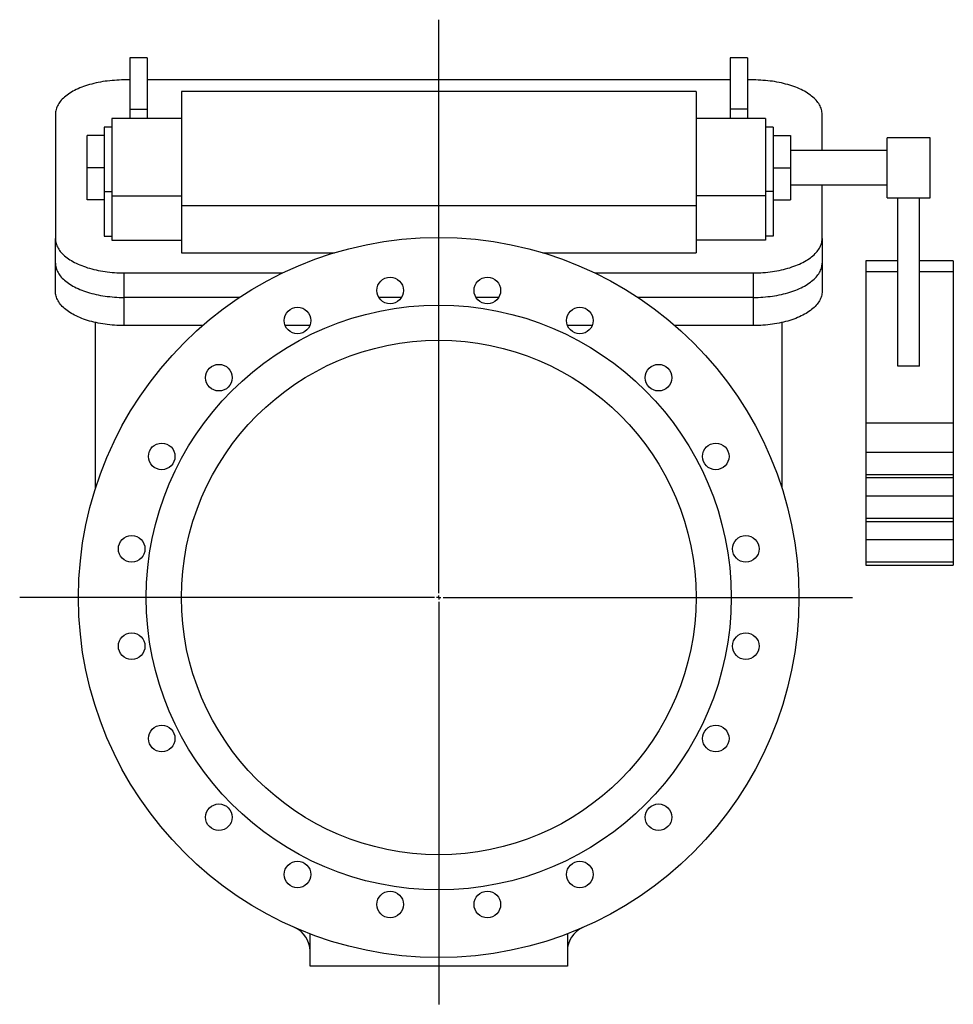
# Model space of a CAD drawing. Extents: x 368 to 3208, y 162 to 2687.
# Tile 2 of 2: x 2120 to 3208, y 1538 to 2687. Entities that reach past the tile are written whole.
import ezdxf

# ---------------------------------------------------------------- set-up
doc = ezdxf.new("R2010")
doc.units = 0
doc.layers.get('0').update_dxf_attribs({"linetype": 'CONTINUOUS'})
doc.layers.add('FORMAT', color=7, linetype='CONTINUOUS')

# ---------------------------------------------------------------- blocks, each defined once
blk = doc.blocks.new('SW_CENTERMARKSYMBOL_0')
at = {"layer": 'FORMAT', "color": 0}
for p, q in [((0, 5), (0, 673.9)), ((-5, 0), (-488.6, 0)), ((0, 0), (-2.5, 0)), ((0, 0), (0, 2.5)), ((0, 0), (0, -2.5)), ((0, 0), (2.5, 0)), ((5, 0), (482.5, 0)), ((0, -5), (0, -474.5))]:
    blk.add_line(p, q, dxfattribs=at)

msp = doc.modelspace()

# ---------------------------------------------------------------- linework, layer by layer
at = {"color": 7, "linetype": 'CONTINUOUS'}
for p, q in [((2268.5, 2642.4), (2248.5, 2642.4)), ((2248.5, 2642.4), (2248.5, 2582.4)), ((2268.5, 2642.4), (2268.5, 2582.4)), ((2968.5, 2642.4), (2948.5, 2642.4)), ((2948.5, 2642.4), (2948.5, 2582.4)), ((2968.5, 2642.4), (2968.5, 2582.4)), ((2248.5, 2616.4), (2241.5, 2616.4)), ((2948.5, 2616.4), (2268.5, 2616.4)), ((2975.5, 2616.4), (2968.5, 2616.4)), ((2908.5, 2603), (2308.5, 2603)), ((2308.5, 2603), (2308.5, 2469.5)), ((2908.5, 2603), (2908.5, 2469.5)), ((2161.5, 2576.4), (2161.5, 2431.4)), ((2248.5, 2582.4), (2248.5, 2571.4)), ((2248.5, 2582.4), (2268.5, 2582.4)), ((2268.5, 2582.4), (2268.5, 2571.4)), ((2948.5, 2582.4), (2948.5, 2571.4)), ((2968.5, 2582.4), (2948.5, 2582.4)), ((2968.5, 2582.4), (2968.5, 2571.4)), ((3055.5, 2534), (3055.5, 2576.4)), ((2227.5, 2561.4), (2218.5, 2561.4)), ((2218.5, 2561.4), (2218.5, 2486.4)), ((2308.5, 2571.4), (2227.5, 2571.4)), ((2227.5, 2571.4), (2227.5, 2481.4)), ((2989.5, 2571.4), (2908.5, 2571.4)), ((2989.5, 2571.4), (2989.5, 2481.4)), ((2998.5, 2561.4), (2989.5, 2561.4)), ((2998.5, 2561.4), (2998.5, 2486.4)), ((2218.5, 2551.5), (2198.5, 2551.5)), ((2198.5, 2514), (2198.5, 2551.5)), ((2998.5, 2551.5), (3018.5, 2551.5)), ((3018.5, 2551.5), (3018.5, 2514)), ((3181.5, 2549), (3131.5, 2549)), ((3131.5, 2531.5), (3131.5, 2549)), ((3181.5, 2531.5), (3181.5, 2549)), ((3131.5, 2534), (3018.5, 2534)), ((3131.5, 2479), (3131.5, 2531.5)), ((3181.5, 2479), (3181.5, 2531.5)), ((2218.5, 2514), (2198.5, 2514)), ((2198.5, 2476.5), (2198.5, 2514)), ((2998.5, 2514), (3018.5, 2514)), ((3018.5, 2514), (3018.5, 2476.5)), ((3018.5, 2494), (3131.5, 2494)), ((3055.5, 2431.4), (3055.5, 2494)), ((2218.5, 2486.4), (2218.5, 2434.4)), ((2218.5, 2486.4), (2227.5, 2486.4)), ((2227.5, 2481.4), (2227.5, 2429.4)), ((2227.5, 2481.4), (2308.5, 2481.4)), ((2989.5, 2481.4), (2908.5, 2481.4)), ((2998.5, 2486.4), (2989.5, 2486.4)), ((2989.5, 2481.4), (2989.5, 2429.4)), ((2998.5, 2486.4), (2998.5, 2434.4)), ((2218.5, 2476.5), (2198.5, 2476.5)), ((2308.5, 2469.5), (2308.5, 2414.9)), ((2908.5, 2469.5), (2308.5, 2469.5)), ((2908.5, 2469.5), (2908.5, 2414.9)), ((2998.5, 2476.5), (3018.5, 2476.5)), ((3131.5, 2479), (3181.5, 2479)), ((3144, 2282.8), (3144, 2479)), ((3169, 2282.8), (3169, 2479)), ((2161.5, 2402.8), (2161.5, 2431.4)), ((2218.5, 2434.4), (2227.5, 2434.4)), ((2227.5, 2429.4), (2308.5, 2429.4)), ((2989.5, 2429.4), (2908.5, 2429.4)), ((2998.5, 2434.4), (2989.5, 2434.4)), ((3055.5, 2431.4), (3055.5, 2402.8)), ((2308.5, 2414.9), (2487.1, 2414.9)), ((2729.9, 2414.9), (2908.5, 2414.9)), ((2161.5, 2369.9), (2161.5, 2402.8)), ((3055.5, 2402.8), (3055.5, 2369.9)), ((3144, 2405.3), (3106.5, 2405.3)), ((3106.5, 2405.3), (3106.5, 2392.8)), ((3208.5, 2405.3), (3169, 2405.3)), ((3208.5, 2405.3), (3208.5, 2392.8)), ((2241.5, 2391.4), (2426.6, 2391.4)), ((2241.5, 2391.4), (2241.5, 2362.8)), ((2790.4, 2391.4), (2975.5, 2391.4)), ((2975.5, 2362.8), (2975.5, 2391.4)), ((3106.5, 2392.8), (3106.5, 2216.1)), ((3144, 2392.8), (3106.5, 2392.8)), ((3208.5, 2392.8), (3169, 2392.8)), ((3208.5, 2392.8), (3208.5, 2216.1)), ((2376.3, 2362.8), (2241.5, 2362.8)), ((2241.5, 2362.8), (2241.5, 2329.9)), ((2565, 2362.8), (2538.5, 2362.8)), ((2678.5, 2362.8), (2651.9, 2362.8)), ((2975.5, 2362.8), (2840.7, 2362.8)), ((2975.5, 2329.9), (2975.5, 2362.8)), ((2208.5, 2140.9), (2208.5, 2333.5)), ((3008.5, 2333.5), (3008.5, 2140.9)), ((2333.1, 2329.9), (2241.5, 2329.9)), ((2458.3, 2329.9), (2429.6, 2329.9)), ((2787.4, 2329.9), (2758.7, 2329.9)), ((2975.5, 2329.9), (2883.9, 2329.9)), ((3169, 2282.8), (3144, 2282.8)), ((3106.5, 2216.1), (3106.5, 2182)), ((3208.5, 2216.1), (3106.5, 2216.1)), ((3208.5, 2216.1), (3208.5, 2182)), ((3106.5, 2182), (3106.5, 2156)), ((3208.5, 2182), (3106.5, 2182)), ((3208.5, 2182), (3208.5, 2156)), ((3106.5, 2156), (3106.5, 2152.6)), ((3208.5, 2156), (3106.5, 2156)), ((3106.5, 2152.6), (3208.5, 2152.6)), ((3106.5, 2152.6), (3106.5, 2131)), ((3208.5, 2156), (3208.5, 2152.6)), ((3208.5, 2152.6), (3208.5, 2131)), ((3106.5, 2131), (3106.5, 2105)), ((3208.5, 2131), (3106.5, 2131)), ((3208.5, 2131), (3208.5, 2105)), ((3106.5, 2105), (3106.5, 2101.6)), ((3208.5, 2105), (3106.5, 2105)), ((3106.5, 2101.6), (3208.5, 2101.6)), ((3106.5, 2101.6), (3106.5, 2080)), ((3208.5, 2105), (3208.5, 2101.6)), ((3208.5, 2101.6), (3208.5, 2080)), ((3106.5, 2080), (3106.5, 2054)), ((3208.5, 2080), (3106.5, 2080)), ((3208.5, 2080), (3208.5, 2054)), ((3106.5, 2054), (3106.5, 2050.6)), ((3208.5, 2054), (3106.5, 2054)), ((3106.5, 2050.6), (3208.5, 2050.6)), ((3208.5, 2054), (3208.5, 2050.6)), ((2458.5, 1582.8), (2458.5, 1620.5)), ((2758.5, 1620.5), (2758.5, 1582.8)), ((2758.5, 1582.8), (2458.5, 1582.8))]:
    msp.add_line(p, q, dxfattribs=at)
for points in [[(2241.5, 2616.4), (2238.7, 2616.4), (2235.9, 2616.3), (2233.1, 2616.2), (2230.4, 2616), (2227.6, 2615.8), (2224.9, 2615.5), (2222.1, 2615.2), (2219.4, 2614.9), (2216.8, 2614.5), (2214.1, 2614), (2211.5, 2613.5), (2209, 2613), (2206.4, 2612.4), (2203.9, 2611.7), (2201.5, 2611.1), (2199.1, 2610.3), (2196.8, 2609.6), (2194.5, 2608.8), (2192.2, 2607.9), (2190.1, 2607.1), (2188, 2606.1), (2185.9, 2605.2), (2183.9, 2604.2), (2182, 2603.2), (2180.2, 2602.1), (2178.5, 2601), (2176.8, 2599.9), (2175.2, 2598.8), (2173.6, 2597.6), (2172.2, 2596.4), (2170.9, 2595.2), (2169.6, 2594), (2168.4, 2592.7), (2167.3, 2591.4), (2166.3, 2590.1), (2165.4, 2588.8), (2164.6, 2587.4), (2163.9, 2586.1), (2163.2, 2584.7), (2162.7, 2583.4), (2162.3, 2582), (2161.9, 2580.6), (2161.7, 2579.2), (2161.5, 2577.8), (2161.5, 2576.4)], [(3055.5, 2576.4), (3055.4, 2577.8), (3055.3, 2579.2), (3055.1, 2580.6), (3054.7, 2582), (3054.3, 2583.4), (3053.7, 2584.7), (3053.1, 2586.1), (3052.4, 2587.4), (3051.6, 2588.8), (3050.7, 2590.1), (3049.7, 2591.4), (3048.6, 2592.7), (3047.4, 2594), (3046.1, 2595.2), (3044.8, 2596.4), (3043.3, 2597.6), (3041.8, 2598.8), (3040.2, 2599.9), (3038.5, 2601), (3036.8, 2602.1), (3034.9, 2603.2), (3033, 2604.2), (3031.1, 2605.2), (3029, 2606.1), (3026.9, 2607.1), (3024.7, 2607.9), (3022.5, 2608.8), (3020.2, 2609.6), (3017.9, 2610.3), (3015.5, 2611.1), (3013, 2611.7), (3010.6, 2612.4), (3008, 2613), (3005.5, 2613.5), (3002.9, 2614), (3000.2, 2614.5), (2997.5, 2614.9), (2994.8, 2615.2), (2992.1, 2615.5), (2989.4, 2615.8), (2986.6, 2616), (2983.9, 2616.2), (2981.1, 2616.3), (2978.3, 2616.4), (2975.5, 2616.4)], [(2161.5, 2431.4), (2161.5, 2430), (2161.7, 2428.6), (2161.9, 2427.2), (2162.3, 2425.8), (2162.7, 2424.5), (2163.2, 2423.1), (2163.9, 2421.7), (2164.6, 2420.4), (2165.4, 2419.1), (2166.3, 2417.7), (2167.3, 2416.4), (2168.4, 2415.1), (2169.6, 2413.9), (2170.9, 2412.6), (2172.2, 2411.4), (2173.6, 2410.2), (2175.2, 2409), (2176.8, 2407.9), (2178.5, 2406.8), (2180.2, 2405.7), (2182, 2404.7), (2183.9, 2403.6), (2185.9, 2402.6), (2188, 2401.7), (2190.1, 2400.8), (2192.2, 2399.9), (2194.5, 2399.1), (2196.8, 2398.3), (2199.1, 2397.5), (2201.5, 2396.8), (2203.9, 2396.1), (2206.4, 2395.5), (2209, 2394.9), (2211.5, 2394.3), (2214.1, 2393.8), (2216.8, 2393.4), (2219.4, 2393), (2222.1, 2392.6), (2224.9, 2392.3), (2227.6, 2392), (2230.4, 2391.8), (2233.1, 2391.6), (2235.9, 2391.5), (2238.7, 2391.4), (2241.5, 2391.4)], [(2975.5, 2391.4), (2978.3, 2391.4), (2981.1, 2391.5), (2983.9, 2391.6), (2986.6, 2391.8), (2989.4, 2392), (2992.1, 2392.3), (2994.8, 2392.6), (2997.5, 2393), (3000.2, 2393.4), (3002.9, 2393.8), (3005.5, 2394.3), (3008, 2394.9), (3010.6, 2395.5), (3013, 2396.1), (3015.5, 2396.8), (3017.9, 2397.5), (3020.2, 2398.3), (3022.5, 2399.1), (3024.7, 2399.9), (3026.9, 2400.8), (3029, 2401.7), (3031.1, 2402.6), (3033, 2403.6), (3034.9, 2404.7), (3036.8, 2405.7), (3038.5, 2406.8), (3040.2, 2407.9), (3041.8, 2409), (3043.3, 2410.2), (3044.8, 2411.4), (3046.1, 2412.6), (3047.4, 2413.9), (3048.6, 2415.1), (3049.7, 2416.4), (3050.7, 2417.7), (3051.6, 2419.1), (3052.4, 2420.4), (3053.1, 2421.7), (3053.7, 2423.1), (3054.3, 2424.5), (3054.7, 2425.8), (3055.1, 2427.2), (3055.3, 2428.6), (3055.4, 2430), (3055.5, 2431.4)], [(2161.5, 2402.8), (2161.5, 2401.4), (2161.7, 2400), (2161.9, 2398.7), (2162.3, 2397.3), (2162.7, 2395.9), (2163.2, 2394.5), (2163.9, 2393.2), (2164.6, 2391.8), (2165.4, 2390.5), (2166.3, 2389.2), (2167.3, 2387.9), (2168.4, 2386.6), (2169.6, 2385.3), (2170.9, 2384.1), (2172.2, 2382.8), (2173.6, 2381.6), (2175.2, 2380.5), (2176.8, 2379.3), (2178.5, 2378.2), (2180.2, 2377.1), (2182, 2376.1), (2183.9, 2375.1), (2185.9, 2374.1), (2188, 2373.1), (2190.1, 2372.2), (2192.2, 2371.3), (2194.5, 2370.5), (2196.8, 2369.7), (2199.1, 2368.9), (2201.5, 2368.2), (2203.9, 2367.5), (2206.4, 2366.9), (2209, 2366.3), (2211.5, 2365.7), (2214.1, 2365.2), (2216.8, 2364.8), (2219.4, 2364.4), (2222.1, 2364), (2224.9, 2363.7), (2227.6, 2363.4), (2230.4, 2363.2), (2233.1, 2363.1), (2235.9, 2362.9), (2238.7, 2362.9), (2241.5, 2362.8)], [(2975.5, 2362.8), (2978.3, 2362.9), (2981.1, 2362.9), (2983.9, 2363.1), (2986.6, 2363.2), (2989.4, 2363.4), (2992.1, 2363.7), (2994.8, 2364), (2997.5, 2364.4), (3000.2, 2364.8), (3002.9, 2365.2), (3005.5, 2365.7), (3008, 2366.3), (3010.6, 2366.9), (3013, 2367.5), (3015.5, 2368.2), (3017.9, 2368.9), (3020.2, 2369.7), (3022.5, 2370.5), (3024.7, 2371.3), (3026.9, 2372.2), (3029, 2373.1), (3031.1, 2374.1), (3033, 2375.1), (3034.9, 2376.1), (3036.8, 2377.1), (3038.5, 2378.2), (3040.2, 2379.3), (3041.8, 2380.5), (3043.3, 2381.6), (3044.8, 2382.8), (3046.1, 2384.1), (3047.4, 2385.3), (3048.6, 2386.6), (3049.7, 2387.9), (3050.7, 2389.2), (3051.6, 2390.5), (3052.4, 2391.8), (3053.1, 2393.2), (3053.7, 2394.5), (3054.3, 2395.9), (3054.7, 2397.3), (3055.1, 2398.7), (3055.3, 2400), (3055.4, 2401.4), (3055.5, 2402.8)], [(2241.5, 2329.9), (2238.7, 2330), (2235.9, 2330), (2233.1, 2330.1), (2230.4, 2330.3), (2227.6, 2330.5), (2224.9, 2330.8), (2222.1, 2331.1), (2219.4, 2331.5), (2216.8, 2331.9), (2214.1, 2332.3), (2211.5, 2332.8), (2209, 2333.4), (2206.4, 2334), (2203.9, 2334.6), (2201.5, 2335.3), (2199.1, 2336), (2196.8, 2336.8), (2194.5, 2337.6), (2192.2, 2338.4), (2190.1, 2339.3), (2188, 2340.2), (2185.9, 2341.2), (2183.9, 2342.1), (2182, 2343.2), (2180.2, 2344.2), (2178.5, 2345.3), (2176.8, 2346.4), (2175.2, 2347.6), (2173.6, 2348.7), (2172.2, 2349.9), (2170.9, 2351.1), (2169.6, 2352.4), (2168.4, 2353.7), (2167.3, 2354.9), (2166.3, 2356.2), (2165.4, 2357.6), (2164.6, 2358.9), (2163.9, 2360.3), (2163.2, 2361.6), (2162.7, 2363), (2162.3, 2364.4), (2161.9, 2365.7), (2161.7, 2367.1), (2161.5, 2368.5), (2161.5, 2369.9)], [(3055.5, 2369.9), (3055.4, 2368.5), (3055.3, 2367.1), (3055.1, 2365.7), (3054.7, 2364.4), (3054.3, 2363), (3053.7, 2361.6), (3053.1, 2360.3), (3052.4, 2358.9), (3051.6, 2357.6), (3050.7, 2356.2), (3049.7, 2354.9), (3048.6, 2353.7), (3047.4, 2352.4), (3046.1, 2351.1), (3044.8, 2349.9), (3043.3, 2348.7), (3041.8, 2347.6), (3040.2, 2346.4), (3038.5, 2345.3), (3036.8, 2344.2), (3034.9, 2343.2), (3033, 2342.1), (3031.1, 2341.2), (3029, 2340.2), (3026.9, 2339.3), (3024.7, 2338.4), (3022.5, 2337.6), (3020.2, 2336.8), (3017.9, 2336), (3015.5, 2335.3), (3013, 2334.6), (3010.6, 2334), (3008, 2333.4), (3005.5, 2332.8), (3002.9, 2332.3), (3000.2, 2331.9), (2997.5, 2331.5), (2994.8, 2331.1), (2992.1, 2330.8), (2989.4, 2330.5), (2986.6, 2330.3), (2983.9, 2330.1), (2981.1, 2330), (2978.3, 2330), (2975.5, 2329.9)]]:
    msp.add_lwpolyline(points, dxfattribs=at)
for centre, radius in [((2608.5, 2012.8), 420), ((2551.8, 2370.9), 15.5), ((2665.2, 2370.9), 15.5), ((2608.5, 2012.8), 341), ((2443.9, 2335.8), 15.5), ((2773.1, 2335.8), 15.5), ((2608.5, 2012.8), 300), ((2352.2, 2269.2), 15.5), ((2864.8, 2269.2), 15.5), ((2285.5, 2177.4), 15.5), ((2931.5, 2177.4), 15.5), ((2250.5, 2069.5), 15.5), ((2966.5, 2069.5), 15.5), ((2250.5, 1956.1), 15.5), ((2966.5, 1956.1), 15.5), ((2285.5, 1848.3), 15.5), ((2931.5, 1848.3), 15.5), ((2352.2, 1756.5), 15.5), ((2864.8, 1756.5), 15.5), ((2443.9, 1689.8), 15.5), ((2773.1, 1689.8), 15.5), ((2551.8, 1654.8), 15.5), ((2665.2, 1654.8), 15.5)]:
    msp.add_circle(centre, radius, dxfattribs=at)
for centre, start, end in [((2428.5, 1600.4), 0, 66.4218), ((2788.5, 1600.4), 113.5782, 180)]:
    msp.add_arc(centre, 30, start, end, dxfattribs=at)

# ---------------------------------------------------------------- block references
at = {"layer": 'FORMAT'}
msp.add_blockref('SW_CENTERMARKSYMBOL_0', (2608.5, 2012.8), dxfattribs=at)

doc.saveas('drawing.dxf')
